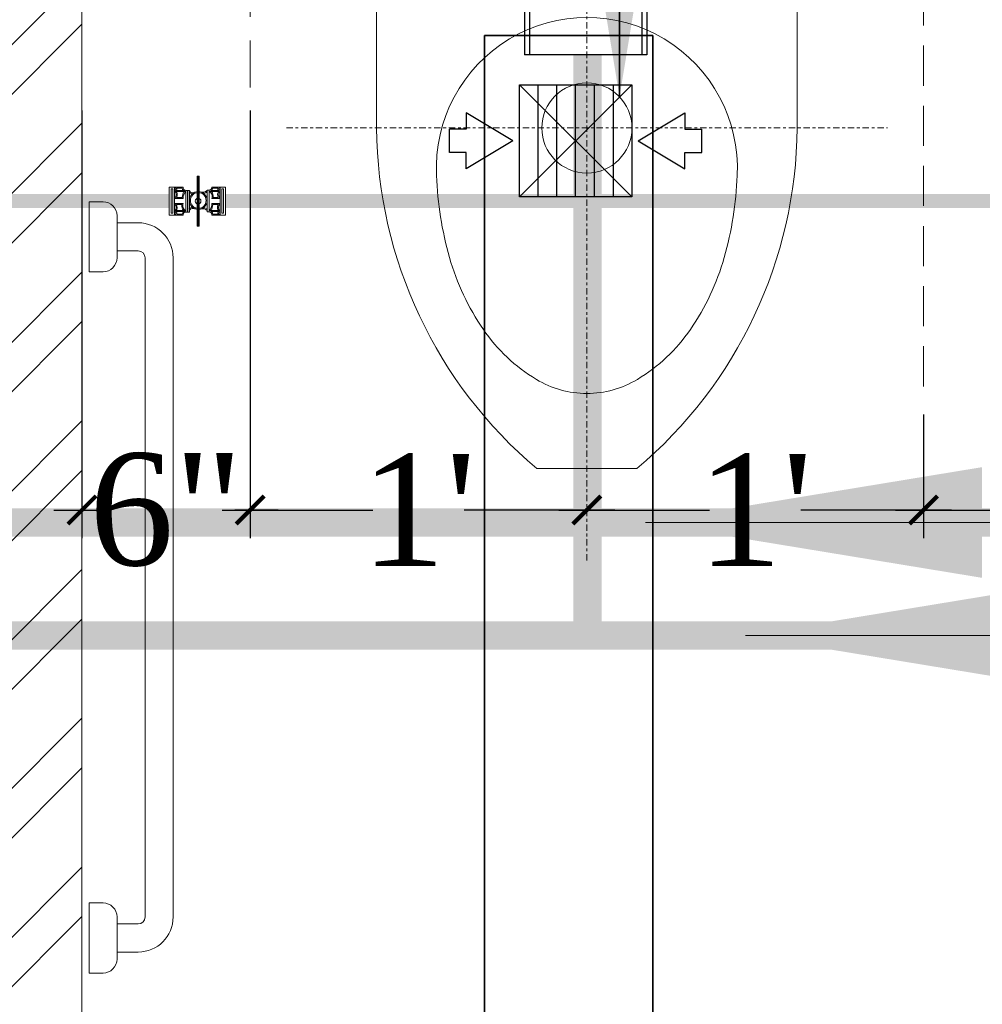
# Model space of a CAD drawing. Header units: inches. Extents: x 105152 to 158499, y 12149 to 30915.
# Tile 206 of 256: x 126959 to 126993, y 21549 to 21584. Entities that reach past the tile are written whole.
import ezdxf

# ---------------------------------------------------------------- set-up
doc = ezdxf.new("R2010")
doc.units = ezdxf.units.IN
doc.header["$MEASUREMENT"] = 0
doc.header["$PDMODE"] = 34
doc.linetypes.add('CENTER', pattern=[50.79999999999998, 31.75, -6.349999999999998, 6.349999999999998, -6.349999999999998])
doc.linetypes.add('DASHED2', pattern=[0.375, 0.25, -0.125])
for name, color, linetype in [('0-SA-DUCT', 250, 'Continuous'), ('PP--DIM', 7, 'Continuous'), ('PP-HVAC- GRILL', 1, 'Continuous')]:
    doc.layers.add(name, color=color, linetype=linetype)
for name, color, linetype, lineweight in [('202', 7, 'Continuous', 9), ('AR - PLAN', 251, 'Continuous', 5), ('CENTER', 46, 'DASHED2', 9), ('DIFFUSER', 3, 'Continuous', 30), ('DRAINAGE ', 7, 'Continuous', 9), ('EXHAUST AIR DUCT', 13, 'Continuous', 35), ('FC', 1, 'Continuous', 9), ('HVAC SERVICE', 1, 'Continuous', 35), ('HVAC TEXT PP', 104, 'Continuous', 20), ('PD_BRICK WALL_115', 134, 'Continuous', 30), ('PD_FIXTURE', 21, 'Continuous', 25), ('PD_HATCH', 45, 'Continuous', 9), ('PL. FICTURE', 4, 'Continuous', 25), ('PP- 75DIA Soil Waste Sewer pipe', 90, 'Continuous', 9), ('PP-Domestic  Cold Water Supply', 5, 'Continuous', 25), ('PP-Soil Pipe', 1, 'Continuous', 25), ('PP-SWP', 1, 'Continuous', 25), ('WATER SUPPLY ', 7, 'Continuous', 9)]:
    doc.layers.add(name, color=color, linetype=linetype, lineweight=lineweight)
doc.styles.get("Standard").update_dxf_attribs({"font": 'arial.ttf', "height": 6})
doc.styles.add('TIMES NEW ROMAN', font='times.ttf')
doc.dimstyles.new('ISO-10', dxfattribs={"dimtxt": 6, "dimasz": 0.5, "dimexe": 1.25, "dimexo": 0.625, "dimtad": 1, "dimtoh": 1, "dimdec": 1, "dimlunit": 4, "dimtxsty": 'Standard', "dimblk": 'ARCHTICK', "dimcen": 2.5, "dimclrt": 3, "dimadec": 0, "dimazin": 0, "dimtfac": 1, "dimtdec": 1, "dimtmove": 1, "dimatfit": 3, "dimfxl": 1, "dimarcsym": 0})
doc.dimstyles.new('PP-DIM', dxfattribs={"dimtxt": 4, "dimasz": 1, "dimexe": 1, "dimexo": 1, "dimgap": 0.09, "dimtad": 0, "dimdec": 0, "dimzin": 0, "dimdsep": 46, "dimlunit": 4, "dimtxsty": 'TIMES NEW ROMAN', "dimblk": 'ARCHTICK', "dimcen": 0.09, "dimdle": 1, "dimclrd": 256, "dimclre": 256, "dimclrt": 256, "dimadec": 0, "dimazin": 0, "dimtfac": 1, "dimtdec": 4, "dimtofl": 0, "dimtmove": 1, "dimatfit": 3, "dimfxl": 1, "dimtolj": 1, "dimtzin": 0, "dimlwd": -1, "dimlwe": -1, "dimarcsym": 0})

# ---------------------------------------------------------------- blocks, each defined once
blk = doc.blocks.new('zw$E1C9')
at = {"layer": '0-SA-DUCT', "color": 1}
for p, q in [((0, 3.743858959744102), (5.99999999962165, 9.743858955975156)), ((0, 9.743858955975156), (5.99999999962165, 3.743858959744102)), ((0, 8.743858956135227), (5.99999999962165, 8.743858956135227)), ((0, 7.74385895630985), (5.99999999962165, 7.74385895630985)), ((0, 6.743858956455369), (5.99999999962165, 6.743858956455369)), ((5.99999999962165, 5.74385895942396), (0, 5.74385895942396)), ((5.99999999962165, 4.743858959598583), (0, 4.743858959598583))]:
    blk.add_line(p, q, dxfattribs=at)
at = {"layer": '0-SA-DUCT', "color": 1, "lineweight": 30}
blk.add_lwpolyline([(0, 9.743858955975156), (5.99999999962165, 9.743858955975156), (5.99999999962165, 3.743858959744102), (0, 3.743858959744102)], close=True, dxfattribs=at)
at = {"layer": 'DIFFUSER', "color": 3, "extrusion": (2.8008928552e-06, 4.46e-14, 0.9999999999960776)}
for p, q in [((2.382324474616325, 12.58816672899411, -6.672635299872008e-06), (2.382324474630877, 13.48771791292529, -6.672635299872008e-06)), ((2.382324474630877, 13.48771791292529, -6.672635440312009e-06), (3.617675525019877, 13.48771791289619, -1.013272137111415e-05)), ((3.617675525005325, 12.58816672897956, -1.013272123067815e-05), (3.617675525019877, 13.48771791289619, -1.013272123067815e-05)), ((2.999999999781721, 10.09744650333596, -8.402677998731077e-06), (1.508865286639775, 12.58816672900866, -4.226169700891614e-06)), ((1.508865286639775, 12.58816672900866, -4.226169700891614e-06), (2.382324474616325, 12.58816672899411, -6.672635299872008e-06)), ((2.999999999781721, 10.09744650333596, -8.402677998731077e-06), (4.491134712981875, 12.58816672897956, -1.257918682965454e-05)), ((4.491134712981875, 12.58816672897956, -1.257918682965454e-05), (3.617675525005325, 12.58816672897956, -1.013272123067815e-05))]:
    blk.add_line(p, q, dxfattribs=at)
at = {"layer": 'DIFFUSER', "color": 8, "extrusion": (-4.46e-14, -2.8008928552e-06, 0.9999999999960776)}
blk.add_line((0.9999999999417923, 8.74385895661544, -2.800892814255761e-06), (0.9999999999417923, 8.74385895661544, -2.800892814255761e-06), dxfattribs=at)
at = {"layer": 'DIFFUSER', "color": 3, "extrusion": (2.8008928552e-06, -4.46e-14, 0.9999999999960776)}
for p, q in [((2.999999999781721, 3.390271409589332, -8.402677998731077e-06), (1.508865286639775, 0.8995511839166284, -4.226169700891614e-06)), ((2.999999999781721, 3.390271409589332, -8.402677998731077e-06), (4.491134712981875, 0.8995511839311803, -1.257918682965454e-05)), ((1.508865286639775, 0.8995511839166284, -4.226169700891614e-06), (2.382324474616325, 0.8995511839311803, -6.672635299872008e-06)), ((2.382324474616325, 0.8995511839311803, -6.672635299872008e-06), (2.382324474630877, 0, -6.672635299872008e-06)), ((4.491134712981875, 0.8995511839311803, -1.257918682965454e-05), (3.617675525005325, 0.8995511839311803, -1.013272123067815e-05)), ((3.617675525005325, 0.8995511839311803, -1.013272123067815e-05), (3.617675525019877, 2.91038304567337e-11, -1.013272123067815e-05)), ((2.382324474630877, 0, -6.672635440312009e-06), (3.617675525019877, 2.91038304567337e-11, -1.013272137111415e-05))]:
    blk.add_line(p, q, dxfattribs=at)
blk = doc.blocks.new('_ArchTick')
at = {"color": 0, "linetype": 'ByBlock', "const_width": 0.15}
blk.add_lwpolyline([(-0.5, -0.5), (0.5, 0.5)], dxfattribs=at)
blk = doc.blocks.new('FOSSIL-PP')
at = {"layer": 'CENTER', "lineweight": 5, "ltscale": 5}
blk.add_line((-0.1272366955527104, 0), (19.81248661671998, -1.77635683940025e-15), dxfattribs=at)
at = {"layer": 'FC', "color": 4, "lineweight": 5}
for p, q in [((-0.0174283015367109, 0.5321163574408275), (-0.1272366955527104, 0.5321163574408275)), ((-0.1272366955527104, -0.5321163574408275), (-0.1272366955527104, 0.5321163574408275)), ((-0.0174283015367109, 0.4597780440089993), (-0.0174283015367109, 0.5321163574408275)), ((0.0268858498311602, 0.371520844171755), (-0.0174283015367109, 0.4597780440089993)), ((0.0268858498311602, -0.371520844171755), (0.0268858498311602, 0.371520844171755)), ((0.0268858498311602, 0.3644999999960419), (1.007600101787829, 0.3644999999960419)), ((1.007600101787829, -0.4645000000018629), (1.007600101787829, 0.4645000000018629)), ((1.007600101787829, 0.4645000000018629), (1.107600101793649, 0.4645000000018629)), ((1.107600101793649, -0.4645000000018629), (1.107600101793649, 0.4645000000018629)), ((2.202779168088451, -0.4645000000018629), (2.202779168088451, 0.4645000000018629)), ((2.202779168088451, 0.4645000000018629), (2.302779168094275, 0.4645000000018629)), ((2.302779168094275, -0.4645000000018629), (2.302779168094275, 0.4645000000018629)), ((2.302779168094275, 0.3644999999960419), (2.839486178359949, 0.3644999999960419)), ((4.102151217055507, 0.3644999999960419), (5.037211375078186, 0.3644999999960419)), ((0.0268858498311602, -0.371520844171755), (-0.0174283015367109, -0.4597780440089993)), ((-0.0174283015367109, -0.4597780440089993), (-0.0174283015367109, -0.5321163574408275)), ((0.0268858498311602, -0.3644999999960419), (1.007600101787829, -0.3644999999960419)), ((1.007600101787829, -0.4645000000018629), (1.107600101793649, -0.4645000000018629)), ((2.202779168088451, -0.4645000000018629), (2.302779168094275, -0.4645000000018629)), ((2.302779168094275, -0.3644999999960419), (2.839486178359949, -0.3644999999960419)), ((4.102151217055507, -0.3644999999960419), (5.037211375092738, -0.3644999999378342)), ((-0.0174283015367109, -0.5321163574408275), (-0.1272366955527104, -0.5321163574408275)), ((0.0056314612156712, -0.7675510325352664), (-0.1272366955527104, -0.7675510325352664)), ((-0.1272366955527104, -2.055272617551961), (-0.1272366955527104, -0.7675510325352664)), ((0.0056314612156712, -0.855080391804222), (0.0056314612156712, -0.7675510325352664)), ((0.0592515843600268, -0.9618716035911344), (0.0056314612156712, -0.855080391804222)), ((0.0592515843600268, -0.9618716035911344), (0.7590317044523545, -0.9618716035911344)), ((0.0592515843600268, -1.860952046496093), (0.0592515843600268, -0.9618716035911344)), ((0.7590317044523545, -1.09644180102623), (0.7590317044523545, -0.9618716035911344)), ((0.0056314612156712, -2.055272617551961), (-0.1272366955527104, -2.055272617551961)), ((0.0592515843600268, -1.860952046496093), (0.0056314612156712, -1.967743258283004)), ((0.0056314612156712, -1.967743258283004), (0.0056314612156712, -2.055272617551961)), ((0.0592515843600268, -1.860952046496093), (0.6832797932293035, -1.860952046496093))]:
    blk.add_line(p, q, dxfattribs=at)
at = {"layer": 'FC', "color": 4, "lineweight": 5, "ltscale": 5}
for p, q in [((-0.0174283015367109, -0.4597780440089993), (-0.0174283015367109, 0.4597780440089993)), ((0.0056314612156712, -1.967743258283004), (0.0056314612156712, -0.855080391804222)), ((0.7032961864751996, -1.153053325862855), (1.345810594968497, -1.468849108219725)), ((0.756669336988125, -1.044460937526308), (0.7590317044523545, -1.045622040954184)), ((0.8500165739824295, -2.136316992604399), (1.404570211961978, -1.393042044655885)), ((0.9421114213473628, -2.215223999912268), (1.515030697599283, -1.447333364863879)), ((1.404570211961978, -1.393042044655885), (1.515030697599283, -1.447333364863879)), ((0.4109507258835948, -1.627620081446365), (0.9089827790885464, -2.054334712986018)), ((0.8500165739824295, -2.136316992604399), (0.9421114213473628, -2.215223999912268))]:
    blk.add_line(p, q, dxfattribs=at)
blk.add_lwpolyline([(1.182830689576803, -1.388744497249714), (1.215305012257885, -0.7677019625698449), (1.065066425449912, -0.9910633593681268), (1.009257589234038, -1.303433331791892)], dxfattribs=at)
at = {"layer": 'FC', "color": 4, "lineweight": 5}
blk.add_circle((3.470818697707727, 0), 0.4859999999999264, dxfattribs=at)
for centre, radius, start, end in [((3.470818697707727, 0), 0.9719999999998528, 108.194872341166, 131.8051276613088), ((3.186280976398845, 0.8656875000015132), 0.0607499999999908, 20.48731511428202, 108.194872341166), ((3.470818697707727, 0.9720000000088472), 0.2429999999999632, 200.4873151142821, 339.512684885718), ((3.755356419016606, 0.8656875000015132), 0.0607499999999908, 71.80512765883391, 159.512684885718), ((3.470818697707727, 0), 0.9719999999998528, 48.19487233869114, 71.80512765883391), ((2.629042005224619, 0.4860000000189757), 0.2429999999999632, 260.487315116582, 39.51268488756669), ((2.863380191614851, 0.6792606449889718), 0.0607499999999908, 131.8051276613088, 219.5126848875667), ((4.312595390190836, 0.4860000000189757), 0.2429999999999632, 140.4873151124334, 279.512684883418), ((4.078257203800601, 0.6792606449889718), 0.0607499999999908, 320.4873151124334, 48.19487233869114), ((1.655189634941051, -0.6011436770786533), 1.110099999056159, 60.44363985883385, 119.5563601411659), ((1.655189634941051, 0), 0.4859999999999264, 261.9846369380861, 237.5179039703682), ((5.037211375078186, 0), 0.3644999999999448, 270, 90.00000000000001), ((1.663356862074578, 0.019724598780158), 0.1067664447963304, 323.8916752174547, 184.9074850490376), ((3.470818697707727, 0), 0.9719999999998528, 168.1948723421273, 191.805127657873), ((2.57884247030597, 0.1864268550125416), 0.0607499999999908, 80.48731511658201, 168.1948723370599), ((4.362794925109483, 0.1864268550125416), 0.0607499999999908, 11.8051276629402, 99.512684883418), ((3.470818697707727, 0), 0.9719999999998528, 348.1948723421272, 11.80512765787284), ((2.57884247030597, -0.1864268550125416), 0.0607499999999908, 191.8051276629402, 279.512684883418), ((2.629042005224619, -0.485999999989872), 0.2429999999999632, 320.4873151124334, 99.512684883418), ((4.312595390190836, -0.485999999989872), 0.2429999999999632, 80.48731511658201, 219.5126848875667), ((4.362794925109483, -0.1864268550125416), 0.0607499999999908, 260.487315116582, 348.1948723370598), ((1.655189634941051, 0.6011436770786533), 1.110099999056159, 240.443639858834, 253.6648771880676), ((1.655189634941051, 0.6011436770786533), 1.110099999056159, 265.6906675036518, 299.556360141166), ((2.863380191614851, -0.6792606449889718), 0.0607499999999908, 140.4873151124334, 228.1948723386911), ((3.470818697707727, 0), 0.9719999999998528, 228.1948723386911, 251.805127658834), ((3.470818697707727, -0.9719999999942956), 0.2429999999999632, 20.48731511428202, 159.512684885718), ((3.470818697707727, 0), 0.9719999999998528, 288.194872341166, 311.8051276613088), ((4.078257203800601, -0.6792606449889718), 0.0607499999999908, 311.8051276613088, 39.51268488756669), ((3.186280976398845, -0.8656874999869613), 0.0607499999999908, 251.805127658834, 339.512684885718), ((3.755356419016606, -0.8656874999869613), 0.0607499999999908, 200.4873151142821, 288.194872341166), ((0.591334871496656, -1.41141182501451), 0.3568309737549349, 61.96820013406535, 267.3149253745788)]:
    blk.add_arc(centre, radius, start, end, dxfattribs=at)
at = {"layer": 'FC', "color": 4, "lineweight": 5, "ltscale": 5}
for centre, radius, start, end in [((1.663356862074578, 0.019724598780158), 0.186005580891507, 286.731878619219, 221.6454235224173), ((0.591334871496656, -1.41141182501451), 0.2815749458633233, 61.08158018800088, 230.1615081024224), ((-0.1482934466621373, -0.8040071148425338), 1.783400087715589, 307.6921836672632, 338.8549538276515)]:
    blk.add_arc(centre, radius, start, end, dxfattribs=at)
at = {"layer": 'FC', "color": 4, "lineweight": 5, "ltscale": 5, "extrusion": (0, 0, -1)}
for centre in [(1.288045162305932, -1.80297017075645), (1.290883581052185, -1.828659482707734), (1.31629849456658, -1.797133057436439), (1.322144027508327, -1.757246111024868), (1.360139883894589, -1.713467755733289), (1.389038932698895, -1.680440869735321), (1.411674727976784, -1.635234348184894), (1.431698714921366, -1.586550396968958), (1.110794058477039, -2.034480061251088), (1.150113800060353, -2.000021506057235), (1.163933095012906, -1.961689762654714), (1.187732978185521, -1.953256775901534), (1.227641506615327, -1.896363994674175), (1.26271458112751, -1.8564770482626)]:
    blk.add_ellipse(centre, major_axis=(0, -0.0100137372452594), ratio=0.4997253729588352, dxfattribs=at)
at = {"layer": 'FC', "color": 4, "lineweight": 5, "ltscale": 5}
for points, knots in [([(1.556981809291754, 0.0105910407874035), (1.528359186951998, -0.0919207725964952), (1.500283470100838, -0.1913991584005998), (1.43084159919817, -0.362902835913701), (1.388410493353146, -0.4291842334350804), (1.315636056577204, -0.4851731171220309), (1.287835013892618, -0.496514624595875), (1.200692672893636, -0.5098779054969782), (1.145230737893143, -0.5099230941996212), (1.000926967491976, -0.5049856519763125), (0.9079665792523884, -0.4978189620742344), (0.7436043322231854, -0.5206444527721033), (0.6731635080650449, -0.5458565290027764), (0.5561596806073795, -0.6207348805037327), (0.5070196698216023, -0.6690509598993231), (0.4079184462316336, -0.794630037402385), (0.3620819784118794, -0.8763580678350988), (0.321325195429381, -0.9618716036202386)], [0, 0, 0, 0, 0.26912061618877, 0.26912061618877, 0.5604723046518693, 0.5604723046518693, 0.7364074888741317, 0.7364074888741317, 0.9123426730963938, 0.9123426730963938, 1.15594252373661, 1.15594252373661, 1.33829174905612, 1.33829174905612, 1.520640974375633, 1.520640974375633, 1.763355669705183, 1.763355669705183, 1.763355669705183, 1.763355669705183]), ([(1.749613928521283, -0.0431943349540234), (1.720916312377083, -0.1459747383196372), (1.691671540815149, -0.2518033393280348), (1.619002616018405, -0.4309442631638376), (1.578915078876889, -0.5074994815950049), (1.479708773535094, -0.6160808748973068), (1.427712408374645, -0.6544432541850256), (1.307217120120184, -0.6999657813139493), (1.245708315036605, -0.7066800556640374), (1.072397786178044, -0.7121708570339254), (0.9604232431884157, -0.6990702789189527), (0.8027771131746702, -0.7109333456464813), (0.7553888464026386, -0.7275993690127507), (0.6617975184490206, -0.7947304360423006), (0.6179672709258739, -0.8454145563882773), (0.5666459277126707, -0.9265047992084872), (0.5564553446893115, -0.9438200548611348), (0.5464481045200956, -0.9618716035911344)], [0, 0, 0, 0, 0.2698257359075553, 0.2698257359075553, 0.4943752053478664, 0.4943752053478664, 0.6546766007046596, 0.6546766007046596, 0.8149779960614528, 0.8149779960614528, 1.117553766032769, 1.117553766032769, 1.362299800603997, 1.362299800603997, 1.607045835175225, 1.607045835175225, 1.669366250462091, 1.669366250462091, 1.669366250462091, 1.669366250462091])]:
    blk.add_open_spline(points, degree=3, knots=knots, dxfattribs=at)
blk = doc.blocks.new('BALL VALVE-PP')
for p, q in [((14.06250005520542, 74.99999999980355), (0, 74.99999999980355)), ((0, 74.99999999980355), (0, -5.456968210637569e-12)), ((4.687500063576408, 70.31250000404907), (4.687500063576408, 4.687499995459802)), ((9.375000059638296, 70.31250000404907), (4.687500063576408, 70.31250000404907)), ((9.375000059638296, 70.31250000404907), (9.375000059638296, 4.687499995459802)), ((14.06250005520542, 74.99999999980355), (14.06250005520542, -5.456968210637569e-12)), ((36.41344956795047, 74.99999999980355), (14.06250005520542, 74.99999999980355)), ((37.27540421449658, 65.6250000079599), (17.66440423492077, 65.6250000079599)), ((33.57139585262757, 72.1875000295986), (18.76626204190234, 72.1875000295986)), ((43.79056911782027, 62.81250003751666), (19.29554691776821, 62.81250003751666)), ((105.4388800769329, 62.81249997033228), (131.1619773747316, 62.63401902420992)), ((111.3740581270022, 65.62499994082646), (131.1370674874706, 65.62499994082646)), ((112.8159996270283, 74.99999999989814), (135.8575036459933, 74.99999999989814)), ((115.6088973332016, 72.18749996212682), (129.7780935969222, 72.18749996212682)), ((135.8575036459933, 74.99999999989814), (149.9200036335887, 74.99999999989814)), ((135.8575036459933, -1.01863406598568e-10), (135.8575036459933, 74.99999999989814)), ((140.5450035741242, 70.31250000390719), (145.2325036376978, 70.31250000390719)), ((140.5450035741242, 4.687499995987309), (140.5450035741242, 70.31250000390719)), ((145.2325036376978, 4.687499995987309), (145.2325036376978, 70.31250000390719)), ((149.9200036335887, -1.01863406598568e-10), (149.9200036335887, 74.99999999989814)), ((149.9200036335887, 74.99999999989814), (149.9200036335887, -1.01863406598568e-10)), ((36.41344956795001, 44.0625000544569), (14.06250005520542, 44.0625000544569)), ((36.41344956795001, 30.93750001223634), (14.06250005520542, 30.93750001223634)), ((32.87904763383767, 28.12500004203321), (19.16714862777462, 28.12500004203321)), ((33.64972542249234, 46.87500002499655), (19.29554691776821, 46.87500002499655)), ((19.91950472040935, 50.12039274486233), (20.71079073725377, 50.91167876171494)), ((112.8159996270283, 44.06249998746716), (135.8575036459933, 44.06249998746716)), ((112.8159996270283, 30.93749994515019), (135.8575036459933, 30.93749994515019)), ((115.579723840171, 28.12499997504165), (130.6244567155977, 28.12499997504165)), ((116.3504015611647, 46.87499995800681), (130.7528550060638, 46.87499995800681)), ((9.375000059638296, 4.687499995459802), (4.687500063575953, 4.687499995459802)), ((43.79056911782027, 12.18750002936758), (18.75802632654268, 12.36598097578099)), ((37.85539106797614, 9.375000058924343), (18.78293621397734, 9.375000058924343)), ((33.62055192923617, 2.81250003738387), (20.14191010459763, 2.81250003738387)), ((105.4388800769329, 12.18749996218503), (130.6244567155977, 12.18749996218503)), ((111.9540450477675, 9.374999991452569), (132.2555993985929, 9.374999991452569)), ((115.6580533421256, 2.81249997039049), (131.1537416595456, 2.81249997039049)), ((140.5450035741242, 4.687499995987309), (145.2325036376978, 4.687499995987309)), ((14.06250005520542, -5.456968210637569e-12), (0, -5.456968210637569e-12)), ((36.41344956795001, -5.456968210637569e-12), (14.06250005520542, -5.456968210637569e-12)), ((112.8159996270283, -1.01863406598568e-10), (135.8575036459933, -1.01863406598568e-10)), ((135.8575036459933, -1.01863406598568e-10), (149.9200036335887, -1.01863406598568e-10))]:
    blk.add_line(p, q)
for points in [[(75.38170377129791, 38.0164292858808), (75.38170377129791, 104.7805503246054), (70.04434367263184, 104.7805503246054), (70.04434367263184, 38.0164292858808)], [(73.5067037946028, 39.89142926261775), (73.5067037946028, 102.9055503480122), (71.91934364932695, 102.9055503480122), (71.91934364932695, 39.89142926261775)], [(48.79641481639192, 8.202645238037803), (48.79641481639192, 66.15712508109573), (43.79056911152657, 66.15712508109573), (43.79056911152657, 8.202645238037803)], [(101.3680024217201, 8.842874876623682), (101.3680024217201, 66.79325354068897), (96.36215663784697, 66.79325354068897), (96.36215663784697, 8.842874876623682)], [(100.4330343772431, 66.79735471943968), (100.4330343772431, 8.842874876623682), (105.4388800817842, 8.842874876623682), (105.4388800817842, 66.79735471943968)], [(75.38170377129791, 38.0164292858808), (75.38170377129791, -28.747691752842), (70.04434367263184, -28.747691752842), (70.04434367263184, 38.0164292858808)], [(73.5067037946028, 36.14142930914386), (73.5067037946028, -26.87269177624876), (71.91934364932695, -26.87269177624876), (71.91934364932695, 36.14142930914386)]]:
    blk.add_lwpolyline(points, close=True)
for centre, radius in [((72.52656392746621, 36.0668085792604), 23.83562124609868), ((72.52656392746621, 36.0668085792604), 21.02312124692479), ((73.0810117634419, 37.50000003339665), 7.66371015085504)]:
    blk.add_circle(centre, radius)
for centre, radius, start, end in [((12.61239935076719, 70.31250000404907), 4.906673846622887, 287.1897045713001, 72.81029542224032), ((2.315118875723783, 54.84375006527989), 15.94478961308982, 317.4556015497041, 42.54439845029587), ((16.86802568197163, 69.13246585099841), 3.59673951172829, 282.7922624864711, 58.14537319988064), ((2.315118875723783, 54.84375006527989), 18.7572896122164, 334.8597906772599, 35.08398456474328), ((44.68252730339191, 74.04195483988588), 11.26482333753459, 189.4753644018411, 265.458517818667), ((69.34138403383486, 44.84016219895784), 35.74961620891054, 149.8193434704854, 176.7370093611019), ((43.74349011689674, 73.6164477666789), 7.459471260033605, 169.3111195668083, 270.3616132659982), ((58.16971811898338, 46.32882551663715), 21.87399030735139, 131.0990589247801, 185.9469868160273), ((60.35230220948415, 74.0453123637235), 15.98438672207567, 224.152177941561, 290.0103974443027), ((60.22220865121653, 76.14475478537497), 20.82263991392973, 237.1916830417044, 288.3697467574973), ((86.03868506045, 69.9249366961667), 15.68082908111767, 243.08157685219, 311.5468986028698), ((86.04762749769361, 69.99873152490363), 12.93819742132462, 243.1741008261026, 322.8400771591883), ((105.528837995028, 74.13511090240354), 7.338307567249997, 269.297612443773, 6.768582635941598), ((102.9668598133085, 75.69787881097), 13.12036100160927, 280.8600664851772, 344.481351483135), ((100.0921581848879, 49.88260113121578), 13.99177328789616, 335.4198388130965, 67.53411545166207), ((94.84046432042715, 49.955785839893), 21.72944186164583, 351.8491780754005, 36.27578699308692), ((147.5135999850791, 54.32469186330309), 18.34176875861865, 146.4250351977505, 203.9638359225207), ((137.2483774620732, 70.31250000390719), 7.701997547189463, 165.9101414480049, 229.3588523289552), ((148.6773443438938, 54.84374999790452), 16.75063184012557, 139.9367824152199, 220.0632175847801), ((137.2483774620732, 70.31250000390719), 4.889497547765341, 106.5266629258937, 253.4733370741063), ((1.242659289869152, 20.15625006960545), 16.75063184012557, 319.9367824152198, 40.06321758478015), ((2.406403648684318, 20.67530813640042), 18.34176875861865, 326.4250351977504, 23.96383592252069), ((54.38898494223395, 25.04421416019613), 21.72944186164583, 171.8491780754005, 216.2757869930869), ((49.13729107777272, 25.11739886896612), 13.99177328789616, 155.4198388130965, 247.5341154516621), ((91.0597310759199, 28.67117448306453), 21.87399030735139, 311.0990589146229, 5.94698681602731), ((79.88806522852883, 30.15983780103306), 35.74961620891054, 329.8193434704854, 356.7370093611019), ((147.6048848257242, 20.15624993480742), 18.7572896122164, 154.8597906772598, 215.0839845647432), ((147.6048848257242, 20.15624993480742), 15.94478961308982, 137.4556015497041, 222.5443984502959), ((12.67162623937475, 4.687499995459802), 4.889497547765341, 286.5266629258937, 73.47333707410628), ((12.67162623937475, 4.687499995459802), 7.701997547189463, 345.9101414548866, 49.35885232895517), ((46.26258944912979, -0.6978788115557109), 13.12036100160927, 100.8600664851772, 164.481351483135), ((43.70061119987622, 0.8648890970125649), 7.338307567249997, 89.29761244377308, 186.7685826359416), ((60.84184955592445, -2.333669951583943), 16.386071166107, 67.04156764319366, 136.8679227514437), ((60.87068000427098, -2.034355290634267), 18.9119352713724, 66.76828100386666, 129.1136917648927), ((86.18097751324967, 3.076526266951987), 15.23728972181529, 48.10560707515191, 101.4862184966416), ((86.14236856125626, 2.624303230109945), 12.86078938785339, 37.42450625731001, 101.0187021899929), ((104.5469218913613, 0.958045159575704), 11.26482333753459, 9.475364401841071, 85.45851781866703), ((105.4859590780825, 1.383552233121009), 7.459471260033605, 349.3111195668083, 90.36161327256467), ((133.0519779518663, 5.867534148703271), 3.59673951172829, 102.7922624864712, 238.1453731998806), ((137.3076042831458, 4.687499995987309), 4.906673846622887, 107.1897045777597, 252.8102954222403)]:
    blk.add_arc(centre, radius, start, end)
blk = doc.blocks.new('ANGLE VALVE1-PP')
at = {"layer": 'CENTER', "ltscale": 5}
blk.add_line((-5.958944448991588e-11, 19.9410536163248), (-5.958944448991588e-11, 0.001330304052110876), dxfattribs=at)
at = {"layer": 'PL. FICTURE'}
for p, q in [((0.941770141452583, 4.684573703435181), (-0.8867600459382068, 4.68648725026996)), ((0.7492816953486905, 2.687720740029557), (-0.7153139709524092, 2.689253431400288)), ((-0.8490746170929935, 1.947424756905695), (-1.910758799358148, 1.947424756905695)), ((-1.910758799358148, 1.947424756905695), (-1.910758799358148, 1.161958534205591)), ((-1.855982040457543, 1.947424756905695), (-1.855982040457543, 1.161958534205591)), ((-1.801205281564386, 1.947424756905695), (-1.801205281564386, 1.161958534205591)), ((-1.74642852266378, 1.947424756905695), (-1.74642852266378, 1.161958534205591)), ((-1.691651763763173, 1.947424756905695), (-1.691651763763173, 1.161958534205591)), ((-1.636875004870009, 1.947424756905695), (-1.636875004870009, 1.161958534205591)), ((-1.582098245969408, 1.947424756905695), (-1.582098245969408, 1.161958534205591)), ((-1.527321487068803, 1.947424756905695), (-1.527321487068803, 1.161958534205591)), ((-1.472544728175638, 1.947424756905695), (-1.472544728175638, 1.161958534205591)), ((-1.417767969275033, 1.947424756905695), (-1.417767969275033, 1.161958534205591)), ((-1.362991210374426, 1.947424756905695), (-1.362991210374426, 1.161958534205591)), ((-1.30821445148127, 1.947424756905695), (-1.30821445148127, 1.161958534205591)), ((-1.253437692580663, 1.947424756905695), (-1.253437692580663, 1.161958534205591)), ((-1.198660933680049, 1.947424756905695), (-1.198660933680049, 1.161958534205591)), ((-1.14505909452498, 1.947424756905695), (-1.14505909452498, 1.161958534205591)), ((-0.8498966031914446, 1.161958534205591), (-1.910758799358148, 1.161958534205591)), ((-0.6320175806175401, 0.329990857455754), (-0.6317174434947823, 0.6167932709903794)), ((-0.6317174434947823, 0.6167932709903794), (0.6613491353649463, 0.616793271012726)), ((-0.4368964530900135, 0.3311401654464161), (-0.4365977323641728, 0.6165890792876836)), ((0.4374621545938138, 0.3302251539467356), (0.4377608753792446, 0.6156740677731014)), ((0.6613491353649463, 0.616793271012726), (0.6613491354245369, 0.3299908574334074)), ((0.6613491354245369, 0.3299908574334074), (-0.6320175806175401, 0.329990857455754)), ((-0.4368964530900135, 0.3311401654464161), (-0.4368964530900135, 0.001330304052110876)), ((-5.95896665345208e-11, 0.001330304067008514), (8.881784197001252e-16, 0.329990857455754)), ((0.4368964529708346, 0.001330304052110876), (0.4374621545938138, 0.3302251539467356)), ((-0.4368964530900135, 0.2752140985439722), (0.4368964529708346, 0.2752140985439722)), ((-0.4368964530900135, 0.2204373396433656), (0.4368964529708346, 0.2204373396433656)), ((-0.4368964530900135, 0.1656605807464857), (0.4368964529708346, 0.1656605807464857)), ((-0.4368964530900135, 0.1108838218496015), (0.4368964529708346, 0.1108838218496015)), ((-0.4368964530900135, 0.05610706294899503), (0.4368964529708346, 0.05610706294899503)), ((-0.4368964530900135, 0.001330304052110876), (0.4368964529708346, 0.001330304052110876))]:
    blk.add_line(p, q, dxfattribs=at)
for centre, radius, start, end in [((-0.4635642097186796, 4.413362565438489), 0.5036782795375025, 147.1623665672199, 170.0789033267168), ((1.618409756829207, 4.785114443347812), 0.684068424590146, 188.4516454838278, 204.8079799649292), ((-0.8146020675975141, 4.281226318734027), 0.2626416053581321, 123.5384068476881, 216.0532510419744), ((0.0369206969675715, 21.73955145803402), 17.26819344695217, 266.6913442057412, 273.1887363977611), ((-1.356306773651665, 3.958198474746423), 0.8328645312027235, 317.2334292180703, 32.33775323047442), ((-0.3998327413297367, 4.170459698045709), 0.3439486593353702, 137.3014595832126, 170.6652815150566), ((-0.02760832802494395, 4.095806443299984), 0.3534849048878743, 110.2975229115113, 157.3492269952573), ((-1.083284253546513, 4.024900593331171), 1.016143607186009, 0.5091387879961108, 23.33129524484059), ((0.4931577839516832, 4.095806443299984), 0.3534849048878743, 110.2975229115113, 157.3492269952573), ((-0.5625181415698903, 4.024900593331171), 1.016143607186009, 0.5091387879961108, 23.33129524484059), ((0.03678778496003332, 3.963887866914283), 0.8328645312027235, 317.2334292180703, 32.33775323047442), ((0.9932618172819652, 4.176149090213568), 0.3439486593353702, 137.3014595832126, 170.6652815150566), ((0.8509841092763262, 4.258430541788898), 0.2808844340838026, 340.0866729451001, 58.56648593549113), ((-5.191320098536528, 2.471340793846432), 4.481307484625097, 2.787222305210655, 21.67746638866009), ((0.3973558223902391, 3.801734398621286), 1.213273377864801, 159.5193038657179, 199.7036689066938), ((1.218544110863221, 3.800502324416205), 1.630488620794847, 164.6565019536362, 196.3906374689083), ((-1.442980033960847, 4.048994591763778), 1.375881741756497, 329.0019570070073, 359.3726565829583), ((1.739310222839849, 3.800502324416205), 1.630488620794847, 164.6565019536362, 196.3906374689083), ((-0.9222139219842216, 4.048994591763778), 1.375881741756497, 329.0019570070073, 359.3726565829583), ((1.790450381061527, 3.807423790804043), 1.213273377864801, 159.5193038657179, 199.7036689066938), ((2.893463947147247, 2.938865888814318), 2.158840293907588, 145.4640753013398, 186.6805372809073), ((-0.3046383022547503, 3.357242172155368), 0.04436324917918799, 202.3068022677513, 337.6931977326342), ((0.2161278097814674, 3.357242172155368), 0.04436324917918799, 202.3068022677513, 337.6931977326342), ((-1.828759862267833, 2.607968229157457), 1.181567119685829, 326.0105555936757, 3.941421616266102), ((-1.300495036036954, 1.7622408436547), 2.189676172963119, 328.420261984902, 25.00436318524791), ((-0.9512854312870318, 0.7400630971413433), 0.4339071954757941, 343.4814845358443, 76.48707097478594)]:
    blk.add_arc(centre, radius, start, end, dxfattribs=at)
blk = doc.blocks.new('*D768')
at = {"layer": 'Defpoints', "color": 0}
for p in [(401.6642444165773, 305.1240256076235), (407.664239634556, 305.1240256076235), (407.664239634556, 289.8810904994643)]:
    blk.add_point(p, dxfattribs=at)
at = {"layer": 'PP--DIM', "ltscale": 12}
for p, q in [((401.6642444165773, 304.1240256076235), (401.6642444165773, 288.8810904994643)), ((407.664239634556, 304.1240256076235), (407.664239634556, 288.8810904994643)), ((400.6642444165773, 289.8810904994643), (402.2151937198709, 289.8810904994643)), ((408.664239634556, 289.8810904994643), (407.1132903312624, 289.8810904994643))]:
    blk.add_line(p, q, dxfattribs=at)
at = {"layer": 'PP--DIM', "rotation": 180}
blk.add_blockref('_ArchTick', (401.6642444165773, 289.8810904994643), dxfattribs=at)
at = {"layer": 'PP--DIM'}
blk.add_blockref('_ArchTick', (407.664239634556, 289.8810904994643), dxfattribs=at)
at = {"layer": 'PP--DIM', "insert": (404.6642420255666, 289.8810904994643), "char_height": 4, "attachment_point": 5, "style": 'TIMES NEW ROMAN'}
blk.add_mtext('\\A1;6"', dxfattribs=at)
blk = doc.blocks.new('*D769')
at = {"layer": 'Defpoints', "color": 0}
for p in [(407.664239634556, 305.1240256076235), (419.6642444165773, 289.8810904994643), (419.6642444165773, 289.8810904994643)]:
    blk.add_point(p, dxfattribs=at)
at = {"layer": 'PP--DIM', "ltscale": 12}
for p, q in [((407.664239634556, 304.1240256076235), (407.664239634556, 288.8810904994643)), ((406.664239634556, 289.8810904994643), (412.0371115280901, 289.8810904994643)), ((420.6642444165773, 289.8810904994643), (415.2913725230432, 289.8810904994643)), ((419.6642444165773, 288.8810904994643), (419.6642444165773, 288.8810904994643))]:
    blk.add_line(p, q, dxfattribs=at)
at = {"layer": 'PP--DIM', "rotation": 180}
blk.add_blockref('_ArchTick', (407.664239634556, 289.8810904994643), dxfattribs=at)
at = {"layer": 'PP--DIM'}
blk.add_blockref('_ArchTick', (419.6642444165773, 289.8810904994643), dxfattribs=at)
at = {"layer": 'PP--DIM', "insert": (413.6642420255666, 289.8810904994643), "char_height": 4, "attachment_point": 5, "style": 'TIMES NEW ROMAN'}
blk.add_mtext("\\A1;1'", dxfattribs=at)
blk = doc.blocks.new('*D770')
at = {"layer": 'Defpoints', "color": 0}
for p in [(431.6642391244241, 294.2872749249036), (419.6642444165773, 289.8810904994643), (431.6642391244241, 289.8810904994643)]:
    blk.add_point(p, dxfattribs=at)
at = {"layer": 'PP--DIM', "ltscale": 12}
for p, q in [((431.6642391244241, 293.2872749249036), (431.6642391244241, 288.8810904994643)), ((419.6642444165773, 290.8810904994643), (419.6642444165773, 290.8810904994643)), ((418.6642444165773, 289.8810904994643), (424.0371112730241, 289.8810904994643)), ((432.6642391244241, 289.8810904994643), (427.2913722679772, 289.8810904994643))]:
    blk.add_line(p, q, dxfattribs=at)
at = {"layer": 'PP--DIM', "rotation": 180}
blk.add_blockref('_ArchTick', (419.6642444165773, 289.8810904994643), dxfattribs=at)
at = {"layer": 'PP--DIM'}
blk.add_blockref('_ArchTick', (431.6642391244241, 289.8810904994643), dxfattribs=at)
at = {"layer": 'PP--DIM', "insert": (425.6642417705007, 289.8810904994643), "char_height": 4, "attachment_point": 5, "style": 'TIMES NEW ROMAN'}
blk.add_mtext("\\A1;1'", dxfattribs=at)
blk = doc.blocks.new('*D771')
at = {"layer": 'Defpoints', "color": 0}
for p in [(431.6642391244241, 294.2872749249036), (454.4786477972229, 293.6331614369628), (454.4786477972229, 289.8810904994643)]:
    blk.add_point(p, dxfattribs=at)
at = {"layer": 'PP--DIM', "ltscale": 12}
for p, q in [((431.6642391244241, 293.2872749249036), (431.6642391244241, 288.8810904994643)), ((454.4786477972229, 292.6331614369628), (454.4786477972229, 288.8810904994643)), ((430.6642391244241, 289.8810904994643), (436.3729358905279, 289.8810904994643)), ((455.4786477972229, 289.8810904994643), (449.7699510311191, 289.8810904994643))]:
    blk.add_line(p, q, dxfattribs=at)
at = {"layer": 'PP--DIM', "rotation": 180}
blk.add_blockref('_ArchTick', (431.6642391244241, 289.8810904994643), dxfattribs=at)
at = {"layer": 'PP--DIM'}
blk.add_blockref('_ArchTick', (454.4786477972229, 289.8810904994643), dxfattribs=at)
at = {"layer": 'PP--DIM', "insert": (443.0714434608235, 289.8810904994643), "char_height": 4, "attachment_point": 5, "style": 'TIMES NEW ROMAN'}
blk.add_mtext('\\A1;1\'-11"', dxfattribs=at)
blk = doc.blocks.new('PP-WC CONNECTOR BEND')
at = {"lineweight": 30}
h = blk.add_hatch(color=256, dxfattribs=at)
edge = h.paths.add_edge_path()
edge.add_ellipse((-79.84568734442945, 16.06918967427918), major_axis=(19.39290396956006, 18.32186724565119), ratio=1, start_angle=96.33861705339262, end_angle=173.6613829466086, ccw=False)
edge.add_ellipse((-101.1428493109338, 0.0003864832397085), major_axis=(22.89194586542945, -24.23013451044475), ratio=0.9999999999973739, start_angle=-45.00000000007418, end_angle=134.9999999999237, ccw=False)
edge.add_ellipse((-122.4400112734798, -16.0684167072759), major_axis=(18.3218672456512, -19.39290396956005), ratio=1, start_angle=6.33861705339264, end_angle=83.66138294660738)
at = {"linetype": 'Continuous'}
for p, q in [((-34.09090909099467, 40.90909090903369), (-37.50000000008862, 37.49999999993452)), ((-34.09090909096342, 40.90909090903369), (-5.70708e-11, 40.90909090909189)), ((5.72413e-11, -40.90909090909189), (-5.70708e-11, 40.90909090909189)), ((-37.50000000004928, 37.49999999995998), (-84.90057435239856, 37.49999999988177)), ((-37.49999999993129, -37.50000000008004), (-84.90057435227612, -37.50000000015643)), ((-34.09090909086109, -40.90909090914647), (-37.4999999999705, -37.50000000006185)), ((-34.09090909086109, -40.90909090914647), (5.72413e-11, -40.90909090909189))]:
    blk.add_line(p, q, dxfattribs=at)
at = {"linetype": 'Continuous', "ltscale": 0.005}
for p, q in [((-37.50000000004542, 34.09090909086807), (-78.63664915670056, 34.09090909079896)), ((-34.09090909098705, 37.49999999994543), (-37.50000000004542, 34.09090909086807)), ((-37.49999999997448, -34.09090909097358), (-37.50000000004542, 34.09090909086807)), ((-34.09090909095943, 37.49999999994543), (-6.89511e-11, 37.5)), ((-34.09090909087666, -37.50000000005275), (-34.09090909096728, 37.49999999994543)), ((-37.49999999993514, -34.09090909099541), (-78.63664915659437, -34.09090909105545)), ((-34.09090909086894, -37.50000000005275), (-37.49999999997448, -34.09090909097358)), ((-34.09090909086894, -37.50000000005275), (4.14389e-11, -37.5))]:
    blk.add_line(p, q, dxfattribs=at)
at = {"linetype": 'Continuous'}
blk.add_circle((-101.2499999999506, -1.69166e-10), 40.90909090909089, dxfattribs=at)
at = {"lineweight": 30}
for radius in [37.50049768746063, 33.33377572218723]:
    blk.add_circle((-101.1428493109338, 0.0003864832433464), radius, dxfattribs=at)
for centre, start, end in [((-79.84568734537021, 16.06918967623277), 139.7119494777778, 217.0347153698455), ((-122.4400112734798, -16.0684167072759), 319.7119494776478, 37.03471536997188)]:
    blk.add_arc(centre, 26.67912186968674, start, end, dxfattribs=at)
blk = doc.blocks.new('XI')
at = {"color": 251, "linetype": 'CENTER', "lineweight": 5, "ltscale": 0.2}
for points in [[(-370, 300), (-370, -300)], [(-801.6672315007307, 0), (94.80705484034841, 0)]]:
    blk.add_lwpolyline(points, dxfattribs=at)
at = {"color": 251, "lineweight": 5}
for points in [[(-134.0254419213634, -210), (-370, -210, -0.2184915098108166), (-710, -49.99999999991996), (-710, 50, -0.2184915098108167), (-370, 210), (-134.0254419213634, 210)], [(0, 170, 0.414213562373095), (-14.99999999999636, 185), (-130.7758500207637, 185, 0.3799194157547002), (-155.6005568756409, 162.9553222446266), (-175, 0), (-155.6005568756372, -162.9553222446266, 0.3799194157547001), (-130.7758500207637, -185), (-15, -185, 0.4142135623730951), (0, -170)]]:
    blk.add_lwpolyline(points, format="xyb", dxfattribs=at)
blk.add_lwpolyline([(-214.9617833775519, 210), (-199.9617833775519, -2.18279e-11), (-214.9617833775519, -210)], dxfattribs=at)
for points in [[(0, -185.0000000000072), (0, 184.9999999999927, 0.4142135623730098), (-24.99999999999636, 210), (-134.0254419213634, 210, 0.3799194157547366), (-168.7800315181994, 179.1374511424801), (-176.0329554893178, 118.2128897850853, 0.0593143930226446), (-176.0329554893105, -118.212889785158), (-168.7800315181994, -179.1374511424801, 0.3799194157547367), (-134.0254419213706, -210), (-25, -210, 0.4142135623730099)], [(-417.5231746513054, 150.0579086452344, -1.051391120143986), (-417.5231746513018, -150.0579086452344, -0.0603348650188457), (-499.3898118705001, -137.1096117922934, -0.0813859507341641), (-571.1504909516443, -103.3434854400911, -0.1069708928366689), (-620.9777281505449, -50.4386520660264, -0.13641646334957), (-635, 0, -0.1364164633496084), (-620.9777281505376, 50.43865206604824, -0.1069708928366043), (-571.1504909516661, 103.3434854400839, -0.0813859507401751), (-499.3898118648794, 137.1096117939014, -0.0603348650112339)]]:
    blk.add_lwpolyline(points, format="xyb", close=True, dxfattribs=at)
blk.add_circle((-370, 0), 45, dxfattribs=at)
blk = doc.blocks.new('A$C07EA312C')
at = {"color": 251, "lineweight": 5}
for points in [[(-7.4435665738e-06, 550.0000129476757), (-7.4435665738e-06, 500.0000129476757), (9.999992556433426, 500.0000129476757, 0.4142135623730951), (19.99999255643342, 510.0000129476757), (19.99999255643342, 540.0000129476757, 0.4142135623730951), (9.999992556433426, 550.0000129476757)], [(-7.4435665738e-06, 50.00001294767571), (-7.4435665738e-06, 1.29476757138e-05), (9.999992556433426, 1.29476757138e-05, 0.4142135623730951), (19.99999255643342, 10.00001294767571), (19.99999255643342, 40.00001294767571, 0.4142135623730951), (9.999992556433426, 50.00001294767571)]]:
    blk.add_lwpolyline(points, format="xyb", close=True, dxfattribs=at)
for points in [[(19.99999255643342, 15.00001294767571), (34.99999255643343, 15.00001294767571, 0.4142135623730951), (59.99999255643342, 40.00001294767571), (59.99999255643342, 510.0000129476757, 0.4142135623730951), (34.99999255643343, 535.0000129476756), (19.99999255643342, 535.0000129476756)], [(19.99999255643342, 35.00001294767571), (34.99999255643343, 35.00001294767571, 0.4142135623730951), (39.99999255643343, 40.00001294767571), (39.99999255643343, 510.0000129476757, 0.4142135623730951), (34.99999255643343, 515.0000129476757), (19.99999255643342, 515.0000129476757)]]:
    blk.add_lwpolyline(points, format="xyb", dxfattribs=at)
blk = doc.blocks.new('FIRST FLOOR PLAN 0')
at = {"layer": 'PD_HATCH', "lineweight": 5}
h = blk.add_hatch(dxfattribs=at)
h.set_pattern_fill('ANSI32', color=251, scale=10)
h.set_pattern_definition([(45, (26013.46920260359, 17879.3870099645), (-2.651650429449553, 2.651650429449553), []), (45, (26015.2369695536, 17879.3870099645), (-2.651650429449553, 2.651650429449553), [])])
h.paths.add_polyline_path([(-524.9997091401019, -8.999808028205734), (-530.9997091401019, -8.999808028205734), (-530.9997091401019, -44.99980802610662), (-524.9997091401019, -44.99980802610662)])
h.paths.add_polyline_path([(-524.9997091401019, -44.99980802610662), (-530.9997091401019, -44.99980802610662), (-530.9997091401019, -80.99980802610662), (-524.9997091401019, -80.99980802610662)])
h.paths.add_polyline_path([(-530.9997091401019, -80.99980802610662), (-530.9997091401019, -116.9998080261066), (-524.9997091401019, -116.9998080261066), (-524.9997091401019, -80.99980802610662)])
h.paths.add_polyline_path([(-524.9997091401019, -116.9998080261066), (-530.9997091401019, -116.9998080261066), (-530.9997091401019, -152.9998080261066), (-524.9997091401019, -152.9998080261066)])
h.paths.add_polyline_path([(-524.9997091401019, -152.9998080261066), (-530.9997091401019, -152.9998080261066), (-530.9997091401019, -188.9998080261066), (-524.9997091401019, -188.9998080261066)])
h.paths.add_polyline_path([(-524.9997091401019, -188.9998080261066), (-530.9997091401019, -188.9998080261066), (-530.9997091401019, -224.9998080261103), (-524.9997091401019, -224.9998080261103)])
h.paths.add_polyline_path([(-245.9997091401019, -8.99980802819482), (-254.9997091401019, -8.99980802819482), (-254.9997091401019, -98.49980802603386), (-259.4997091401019, -98.49980802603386), (-259.4997091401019, -102.9998080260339), (-254.9997091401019, -102.9998080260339), (-254.9997091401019, -112.9998080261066), (-245.9997091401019, -112.999808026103)])
h.paths.add_polyline_path([(-326.9997091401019, -8.999808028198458), (-331.4997091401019, -8.999808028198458), (-331.4997091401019, -98.49980802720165), (-335.9997091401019, -98.49980802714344), (-335.9997091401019, -102.9998080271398), (-301.4997091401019, -102.9998080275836), (-301.4997091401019, -98.49980802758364), (-326.9997091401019, -98.49980802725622)])
h.paths.add_polyline_path([(-331.4997091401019, -26.99980802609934), (-334.4997091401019, -26.99980802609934), (-334.4997091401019, -31.49980802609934), (-331.4997091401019, -31.49980802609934)], flags=17)
h.paths.add_polyline_path([(-358.4997091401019, -26.99980802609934), (-361.4997091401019, -26.99980802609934), (-361.4997091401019, -17.99980802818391), (-365.9997091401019, -17.99980802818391), (-365.9997091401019, -26.99980802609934), (-376.4997091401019, -26.99980802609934), (-376.4997091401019, -31.49980802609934), (-358.4997091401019, -31.49980802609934)])
h.paths.add_polyline_path([(-412.4997091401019, -8.999808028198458), (-416.9997091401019, -8.999808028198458), (-416.9997091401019, -24.99980802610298), (-416.9997091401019, -31.49980802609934), (-412.4997091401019, -31.49980802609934), (-412.4997091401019, -26.99980802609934)])
h.paths.add_polyline_path([(-121.4997091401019, -8.99980802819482), (-125.9997091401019, -8.99980802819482), (-125.9997091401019, -26.99980802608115), (-121.4997091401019, -26.99980802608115)])
at = {"layer": 'PD_BRICK WALL_115', "color": 251, "lineweight": 5}
blk.add_line((-326.9997091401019, -98.49980802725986), (-326.9997091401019, -8.999808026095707), dxfattribs=at)
at = {"layer": 'PD_FIXTURE', "color": 251, "ltscale": 12, "xscale": 0.03571428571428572, "yscale": 0.03571428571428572, "zscale": 0.03571428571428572, "rotation": 90}
blk.add_blockref('XI', (-308.9997091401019, -8.999808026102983), dxfattribs=at)
at = {"layer": 'PD_FIXTURE', "color": 251, "ltscale": 12, "xscale": 0.05, "yscale": 0.05, "zscale": 0.05}
blk.add_blockref('A$C07EA312C', (-326.74949527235, -52.34380223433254), dxfattribs=at)
blk = doc.blocks.new('HVAC SERVICE')
at = {"layer": 'EXHAUST AIR DUCT'}
for p, q in [((803.3482626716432, -18.9162428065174, 0.000158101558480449), (809.3482626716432, -18.9162428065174, 0.000158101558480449)), ((803.3482626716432, -57.2837715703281, 0.000158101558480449), (803.3482626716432, -18.9162428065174, 0.000158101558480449)), ((809.3482626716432, -57.28377157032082, 0.000158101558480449), (809.3482626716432, -18.9162428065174, 0.000158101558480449))]:
    blk.add_line(p, q, dxfattribs=at)
at = {"layer": 'PP-HVAC- GRILL', "lineweight": 30, "ltscale": 1000, "xscale": 0.6666666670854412, "yscale": 0.6666666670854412, "zscale": 0.6666666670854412, "rotation": 90}
blk.add_blockref('zw$E1C9', (811.0950400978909, -24.67195289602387, 0.0001581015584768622), dxfattribs=at)
at = {"layer": 'HVAC TEXT PP'}
blk.add_leader([(808.1647099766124, -21.10637704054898), (808.1647099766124, 17.96126300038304), (853.8055461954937, 17.96126300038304)], dimstyle='ISO-10', override={"dimasz": 6, "dimtad": 0}, dxfattribs=at)
blk = doc.blocks.new('WATER SUPPLY')
at = {"layer": 'PP-Domestic  Cold Water Supply', "const_width": 0.4999999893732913}
for points in [[(396.2603588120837, 300.896181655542), (404.7782930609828, 300.896181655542)], [(406.7772264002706, 300.896181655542), (722.1543033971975, 300.896181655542)]]:
    blk.add_lwpolyline(points, dxfattribs=at)
at = {"layer": '202', "xscale": 0.01333333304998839, "yscale": 0.01333333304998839, "zscale": 0.01333333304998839, "rotation": 180}
blk.add_blockref('BALL VALVE-PP', (406.7772264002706, 301.3961816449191), dxfattribs=at)
at = {"layer": 'PL. FICTURE', "xscale": -1.143695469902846, "yscale": 1.143695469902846, "zscale": 1.143695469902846, "rotation": 179.9999999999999}
blk.add_blockref('ANGLE VALVE1-PP', (431.6642391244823, 317.0937676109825), dxfattribs=at)
at = {"layer": 'PL. FICTURE', "ltscale": 30, "xscale": -1.345819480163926, "yscale": 1.345819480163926, "zscale": 1.345819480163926, "rotation": 89.99999999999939}
blk.add_blockref('FOSSIL-PP', (407.664239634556, 316.545120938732), dxfattribs=at)
at = {"layer": 'PP--DIM', "ltscale": 12}
for base, p1, p2, picture, middle in [((407.664239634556, 289.8810904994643), (401.6642444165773, 305.1240256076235), (407.664239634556, 305.1240256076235), '*D768', (404.6642420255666, 289.8810904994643)), ((419.6642444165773, 289.8810904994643), (407.664239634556, 305.1240256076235), (419.6642444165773, 289.8810904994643), '*D769', (413.6642420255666, 289.8810904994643)), ((431.6642391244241, 289.8810904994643), (419.6642444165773, 289.8810904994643), (431.6642391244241, 294.2872749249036), '*D770', (425.6642417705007, 289.8810904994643)), ((454.4786477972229, 289.8810904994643), (431.6642391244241, 294.2872749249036), (454.4786477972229, 293.6331614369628), '*D771', (443.0714434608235, 289.8810904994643))]:
    dim = blk.add_linear_dim(base=base, p1=p1, p2=p2, dimstyle='PP-DIM', override={"dimblk": 'ArchTick'}, dxfattribs=at)
    dim.commit()
    dim.dimension.update_dxf_attribs({"geometry": picture, "text_midpoint": middle})
blk = doc.blocks.new('DRAINAGE')
at = {"layer": 'PP- 75DIA Soil Waste Sewer pipe', "ltscale": 0.015}
blk.add_lwpolyline([(685.0082812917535, 631.6154619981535, 0.9999999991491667, 0.9999999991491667, 0), (685.0082812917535, 608.8123222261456, 0.9999999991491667, 0.9999999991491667, 0), (981.7693103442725, 608.8123222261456, 0.9999999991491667, 0.9999999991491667, 0)], format="xyseb", dxfattribs=at)
at = {"layer": 'PP-Soil Pipe', "color": 1, "ltscale": 0.015}
blk.add_lwpolyline([(982.9638176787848, 604.7827152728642, 0.9999999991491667, 0.9999999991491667, 0), (690.6357466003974, 604.7827152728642, 1, 1, 0), (690.6357466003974, 631.5420563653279, 1, 1, 0)], format="xyseb", dxfattribs=at)
at = {"layer": 'PP-Soil Pipe', "color": 1, "ltscale": 0.015, "const_width": 0.9999999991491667}
blk.add_lwpolyline([(716.2899894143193, 625.4895750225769), (716.2899894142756, 604.7827152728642)], dxfattribs=at)
at = {"layer": 'PP-SWP', "xscale": -0.05333333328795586, "yscale": 0.05333333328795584, "zscale": 0.05333333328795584, "rotation": 89.99997918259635}
blk.add_blockref('PP-WC CONNECTOR BEND', (716.2239107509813, 625.4895750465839), dxfattribs=at)
at = {"layer": 'PP- 75DIA Soil Waste Sewer pipe', "ltscale": 0.015}
blk.add_leader([(718.3588687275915, 608.8123222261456), (751.2388556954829, 608.8123222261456)], dimstyle='ISO-10', override={"dimasz": 12, "dimgap": 0.625, "dimtad": 0}, dxfattribs=at)
at = {"layer": 'PP-Soil Pipe', "color": 1, "lineweight": 5, "ltscale": 0.015}
blk.add_leader([(721.9181895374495, 604.7827152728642), (754.7981765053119, 604.7827152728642)], dimstyle='ISO-10', override={"dimasz": 12, "dimgap": 0.625, "dimtad": 0}, dxfattribs=at)

msp = doc.modelspace()

# ---------------------------------------------------------------- block references
at = {"layer": 'HVAC SERVICE'}
msp.add_blockref('HVAC SERVICE', (126172.1612291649, 21602.49829319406), dxfattribs=at)

# ---------------------------------------------------------------- next in the draw order: block references
at = {"layer": 'WATER SUPPLY '}
msp.add_blockref('WATER SUPPLY', (126559.4972756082, 21276.78212641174), dxfattribs=at)

# ---------------------------------------------------------------- next in the draw order: block references
at = {"layer": 'DRAINAGE '}
msp.add_blockref('DRAINAGE', (126262.8934601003, 20957.40614984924), dxfattribs=at)

# ---------------------------------------------------------------- next in the draw order: block references
at = {"layer": 'AR - PLAN', "color": 251}
msp.add_blockref('FIRST FLOOR PLAN 0', (127288.1612291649, 21602.49829319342), dxfattribs=at)

doc.saveas('drawing.dxf')
